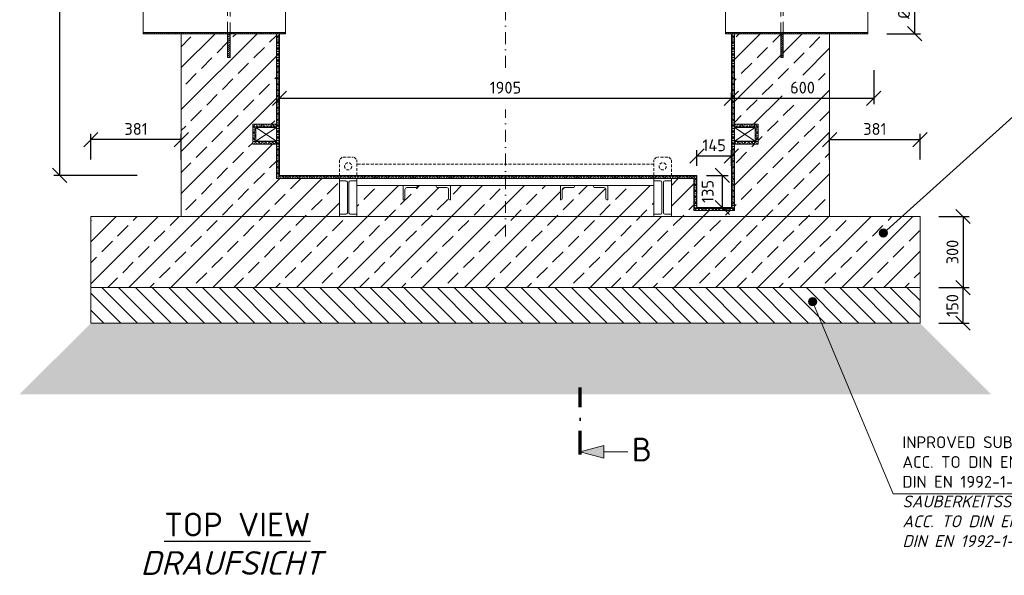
# Model space of a CAD drawing. Header units: millimetres. Extents: x -55620 to 21734, y -13890 to -1910.
# Tile 2 of 10: x 130 to 4281, y -11173 to -8830. Entities that reach past the tile are written whole.
import ezdxf
from ezdxf.enums import TextEntityAlignment as Align

# ---------------------------------------------------------------- set-up
doc = ezdxf.new("R2010")
doc.units = ezdxf.units.MM
doc.header["$MEASUREMENT"] = 0
for name, pattern in [('HIDDEN', [0.375, 0.25, -0.125]), ('STRICHPUNKT2', [0.5, 0.25, -0.125, 0, -0.125]), ('STRICHPUNKTX2', [2, 1, -0.5, 0, -0.5])]:
    doc.linetypes.add(name, pattern=pattern)
for name, color, linetype, lineweight in [('P------T2', 7, 'Continuous', 18), ('P------T7', 7, 'Continuous', 18), ('P-BS----Bem', 7, 'Continuous', 18), ('P-BS---Schnitt', 7, 'Continuous', 18), ('P-SSLEIX', 7, 'STRICHPUNKT2', 18)]:
    doc.layers.add(name, color=color, linetype=linetype, lineweight=lineweight)
doc.styles.get("Standard").update_dxf_attribs({"font": 'isocpeur.ttf'})
doc.dimstyles.new('Kopie von ISO-25', dxfattribs={"dimscale": 20, "dimtxt": 2.5, "dimasz": 3, "dimexe": 1.25, "dimexo": 0.625, "dimgap": 1, "dimtad": 1, "dimtxsty": 'Standard', "dimcen": 2.5, "dimadec": 0, "dimazin": 0, "dimtfac": 1, "dimtmove": 0, "dimatfit": 1, "dimfxl": 0, "dimarcsym": 0})
pattern_1 = [(0, (2178.12, -8369.326), (0, 12.5), []), (60, (2178.12, -8369.326), (-10.82532, 6.25), []), (120, (2178.12, -8369.326), (-10.82532, -6.25), [])]
pattern_2 = [(135, (925.62, -8752.876), (-4.419417, -4.419417), [])]
pattern_3 = [(45, (1011.97, -8679.876), (-4.419417, 4.419417), [])]

# ---------------------------------------------------------------- blocks, each defined once
blk = doc.blocks.new('_Oblique')
at = {"color": 0, "linetype": 'ByBlock', "lineweight": -2}
blk.add_line((-0.5, -0.5), (0.5, 0.5), dxfattribs=at)
blk = doc.blocks.new('*D3')
at = {"layer": 'Defpoints', "color": 0, "lineweight": 0, "transparency": 16777216}
for p in [(1225.6, -9161.6), (3130.6, -9161.6), (3130.6, -9161.6)]:
    blk.add_point(p, dxfattribs=at)
at = {"layer": 'P-BS----Bem', "color": 0, "lineweight": -2, "transparency": 16777216}
for p, q in [((1225.6, -9161.6), (1225.6, -9136.6)), ((1225.6, -9161.6), (3130.6, -9161.6)), ((3130.6, -9161.6), (3130.6, -9136.6))]:
    blk.add_line(p, q, dxfattribs=at)
at = {"layer": 'P-BS----Bem', "color": 0, "lineweight": -2, "transparency": 16777216, "xscale": 60, "yscale": 60, "zscale": 60, "rotation": 180}
blk.add_blockref('_Oblique', (1225.6, -9161.6), dxfattribs=at)
at = {"layer": 'P-BS----Bem', "color": 0, "lineweight": -2, "transparency": 16777216, "xscale": 60, "yscale": 60, "zscale": 60}
blk.add_blockref('_Oblique', (3130.6, -9161.6), dxfattribs=at)
at = {"layer": 'P-BS----Bem', "color": 0, "transparency": 16777216, "insert": (2178.1, -9116.6), "char_height": 50, "attachment_point": 5}
blk.add_mtext('1905', dxfattribs=at)
blk = doc.blocks.new('*D8')
at = {"layer": 'Defpoints', "color": 0, "lineweight": 0, "transparency": 16777216}
for p in [(1498.1, -7138.9), (298.6, -9486.9), (1225.6, -9486.9)]:
    blk.add_point(p, dxfattribs=at)
at = {"layer": 'P-BS----Bem', "color": 0, "lineweight": -2, "transparency": 16777216}
for p, q in [((898.1, -7138.9), (273.6, -7138.9)), ((298.6, -7138.9), (298.6, -9486.9)), ((625.6, -9486.9), (273.6, -9486.9))]:
    blk.add_line(p, q, dxfattribs=at)
at = {"layer": 'P-BS----Bem', "color": 0, "lineweight": -2, "transparency": 16777216, "xscale": 60, "yscale": 60, "zscale": 60}
for p, rotation in [((298.6, -7138.9), 90), ((298.6, -9486.9), 270)]:
    blk.add_blockref('_Oblique', p, dxfattribs=dict(at, rotation=rotation))
at = {"layer": 'P-BS----Bem', "color": 0, "transparency": 16777216, "insert": (253.6, -8312.9), "char_height": 50, "attachment_point": 5, "rotation": 90}
blk.add_mtext('2348', dxfattribs=at)
blk = doc.blocks.new('*D17')
at = {"layer": 'Defpoints', "color": 0, "lineweight": 0, "transparency": 16777216}
for p in [(3705.6, -8616.4), (3903.4, -8616.4), (3705.6, -8889.4)]:
    blk.add_point(p, dxfattribs=at)
at = {"layer": 'P-BS----Bem', "color": 0, "lineweight": -2, "transparency": 16777216}
for p, q in [((3785.6, -8616.4), (3928.4, -8616.4)), ((3903.4, -8889.4), (3903.4, -8616.4)), ((3785.6, -8889.4), (3928.4, -8889.4))]:
    blk.add_line(p, q, dxfattribs=at)
at = {"layer": 'P-BS----Bem', "color": 0, "lineweight": -2, "transparency": 16777216, "xscale": 60, "yscale": 60, "zscale": 60}
for p, rotation in [((3903.4, -8616.4), 90), ((3903.4, -8889.4), 270)]:
    blk.add_blockref('_Oblique', p, dxfattribs=dict(at, rotation=rotation))
at = {"layer": 'P-BS----Bem', "color": 0, "transparency": 16777216, "insert": (3858.4, -8752.9), "char_height": 50, "attachment_point": 5, "rotation": 90}
blk.add_mtext('%%c273', dxfattribs=at)
blk = doc.blocks.new('*D18')
at = {"layer": 'Defpoints', "color": 0, "lineweight": 0, "transparency": 16777216}
for p in [(3130.6, -8962.4), (3730.6, -8962.4), (3730.6, -9161.6)]:
    blk.add_point(p, dxfattribs=at)
at = {"layer": 'P-BS----Bem', "color": 0, "lineweight": -2, "transparency": 16777216}
for p, q in [((3130.6, -9042.4), (3130.6, -9186.6)), ((3730.6, -9042.4), (3730.6, -9186.6)), ((3130.6, -9161.6), (3730.6, -9161.6))]:
    blk.add_line(p, q, dxfattribs=at)
at = {"layer": 'P-BS----Bem', "color": 0, "lineweight": -2, "transparency": 16777216, "xscale": 60, "yscale": 60, "zscale": 60, "rotation": 180}
blk.add_blockref('_Oblique', (3130.6, -9161.6), dxfattribs=at)
at = {"layer": 'P-BS----Bem', "color": 0, "lineweight": -2, "transparency": 16777216, "xscale": 60, "yscale": 60, "zscale": 60}
blk.add_blockref('_Oblique', (3730.6, -9161.6), dxfattribs=at)
at = {"layer": 'P-BS----Bem', "color": 0, "transparency": 16777216, "insert": (3430.6, -9116.6), "char_height": 50, "attachment_point": 5}
blk.add_mtext('600', dxfattribs=at)
blk = doc.blocks.new('*D19')
at = {"layer": 'Defpoints', "color": 0, "lineweight": 0, "transparency": 16777216}
for p in [(430.3, -9336), (430.3, -9659.9), (811.3, -9659.9)]:
    blk.add_point(p, dxfattribs=at)
at = {"layer": 'P-BS----Bem', "color": 0, "lineweight": -2, "transparency": 16777216}
for p, q in [((430.3, -9419.9), (430.3, -9311)), ((811.3, -9336), (430.3, -9336)), ((811.3, -9419.9), (811.3, -9311))]:
    blk.add_line(p, q, dxfattribs=at)
at = {"layer": 'P-BS----Bem', "color": 0, "lineweight": -2, "transparency": 16777216, "xscale": 60, "yscale": 60, "zscale": 60, "rotation": 180}
blk.add_blockref('_Oblique', (430.3, -9336), dxfattribs=at)
at = {"layer": 'P-BS----Bem', "color": 0, "lineweight": -2, "transparency": 16777216, "xscale": 60, "yscale": 60, "zscale": 60}
blk.add_blockref('_Oblique', (811.3, -9336), dxfattribs=at)
at = {"layer": 'P-BS----Bem', "color": 0, "transparency": 16777216, "insert": (620.8, -9291), "char_height": 50, "attachment_point": 5}
blk.add_mtext('381', dxfattribs=at)
blk = doc.blocks.new('*D20')
at = {"layer": 'Defpoints', "color": 0, "lineweight": 0, "transparency": 16777216}
for p in [(3925.9, -9336), (3544.9, -9659.9), (3925.9, -9659.9)]:
    blk.add_point(p, dxfattribs=at)
at = {"layer": 'P-BS----Bem', "color": 0, "lineweight": -2, "transparency": 16777216}
for p, q in [((3544.9, -9419.9), (3544.9, -9311)), ((3544.9, -9336), (3925.9, -9336)), ((3925.9, -9419.9), (3925.9, -9311))]:
    blk.add_line(p, q, dxfattribs=at)
at = {"layer": 'P-BS----Bem', "color": 0, "lineweight": -2, "transparency": 16777216, "xscale": 60, "yscale": 60, "zscale": 60, "rotation": 180}
blk.add_blockref('_Oblique', (3544.9, -9336), dxfattribs=at)
at = {"layer": 'P-BS----Bem', "color": 0, "lineweight": -2, "transparency": 16777216, "xscale": 60, "yscale": 60, "zscale": 60}
blk.add_blockref('_Oblique', (3925.9, -9336), dxfattribs=at)
at = {"layer": 'P-BS----Bem', "color": 0, "transparency": 16777216, "insert": (3735.4, -9291), "char_height": 50, "attachment_point": 5}
blk.add_mtext('381', dxfattribs=at)
blk = doc.blocks.new('*D23')
at = {"layer": 'Defpoints', "color": 0, "lineweight": 0, "transparency": 16777216}
for p in [(3130.6, -9404.8), (2985.6, -9486.9), (3130.6, -9486.9)]:
    blk.add_point(p, dxfattribs=at)
at = {"layer": 'P-BS----Bem', "color": 0, "lineweight": -2, "transparency": 16777216}
for p, q in [((2985.6, -9446.9), (2985.6, -9379.8)), ((3130.6, -9446.9), (3130.6, -9379.8)), ((2985.6, -9404.8), (3130.6, -9404.8))]:
    blk.add_line(p, q, dxfattribs=at)
at = {"layer": 'P-BS----Bem', "color": 0, "lineweight": -2, "transparency": 16777216, "xscale": 60, "yscale": 60, "zscale": 60, "rotation": 180}
blk.add_blockref('_Oblique', (2985.6, -9404.8), dxfattribs=at)
at = {"layer": 'P-BS----Bem', "color": 0, "lineweight": -2, "transparency": 16777216, "xscale": 60, "yscale": 60, "zscale": 60}
blk.add_blockref('_Oblique', (3130.6, -9404.8), dxfattribs=at)
at = {"layer": 'P-BS----Bem', "color": 0, "transparency": 16777216, "insert": (3058.1, -9359.8), "char_height": 50, "attachment_point": 5}
blk.add_mtext('145', dxfattribs=at)
blk = doc.blocks.new('*D24')
at = {"layer": 'Defpoints', "color": 0, "lineweight": 0, "transparency": 16777216}
for p in [(2985.6, -9486.9), (2985.6, -9621.9), (3092.1, -9621.9)]:
    blk.add_point(p, dxfattribs=at)
at = {"layer": 'P-BS----Bem', "color": 0, "lineweight": -2, "transparency": 16777216}
for p, q in [((3025.6, -9486.9), (3117.1, -9486.9)), ((3092.1, -9486.9), (3092.1, -9621.9)), ((3025.6, -9621.9), (3117.1, -9621.9))]:
    blk.add_line(p, q, dxfattribs=at)
at = {"layer": 'P-BS----Bem', "color": 0, "lineweight": -2, "transparency": 16777216, "xscale": 60, "yscale": 60, "zscale": 60}
for p, rotation in [((3092.1, -9486.9), 90), ((3092.1, -9621.9), 270)]:
    blk.add_blockref('_Oblique', p, dxfattribs=dict(at, rotation=rotation))
at = {"layer": 'P-BS----Bem', "color": 0, "transparency": 16777216, "insert": (3030.7, -9554.4), "char_height": 50, "attachment_point": 5, "rotation": 90}
blk.add_mtext('135', dxfattribs=at)
blk = doc.blocks.new('*D27')
at = {"layer": 'Defpoints', "color": 0, "lineweight": 0, "transparency": 16777216}
for p in [(3925.9, -9659.9), (3925.9, -9959.9), (4107.4, -9959.9)]:
    blk.add_point(p, dxfattribs=at)
at = {"layer": 'P-BS----Bem', "color": 0, "lineweight": -2, "transparency": 16777216}
for p, q in [((4005.9, -9659.9), (4132.4, -9659.9)), ((4107.4, -9659.9), (4107.4, -9959.9)), ((4005.9, -9959.9), (4132.4, -9959.9))]:
    blk.add_line(p, q, dxfattribs=at)
at = {"layer": 'P-BS----Bem', "color": 0, "lineweight": -2, "transparency": 16777216, "xscale": 60, "yscale": 60, "zscale": 60}
for p, rotation in [((4107.4, -9659.9), 90), ((4107.4, -9959.9), 270)]:
    blk.add_blockref('_Oblique', p, dxfattribs=dict(at, rotation=rotation))
at = {"layer": 'P-BS----Bem', "color": 0, "transparency": 16777216, "insert": (4062.4, -9809.9), "char_height": 50, "attachment_point": 5, "rotation": 90}
blk.add_mtext('300', dxfattribs=at)
blk = doc.blocks.new('*D28')
at = {"layer": 'Defpoints', "color": 0, "lineweight": 0, "transparency": 16777216}
for p in [(3925.9, -9959.9), (4107.4, -9959.9), (3925.9, -10109.9)]:
    blk.add_point(p, dxfattribs=at)
at = {"layer": 'P-BS----Bem', "color": 0, "lineweight": -2, "transparency": 16777216}
for p, q in [((4005.9, -9959.9), (4132.4, -9959.9)), ((4107.4, -10109.9), (4107.4, -9959.9)), ((4005.9, -10109.9), (4132.4, -10109.9))]:
    blk.add_line(p, q, dxfattribs=at)
at = {"layer": 'P-BS----Bem', "color": 0, "lineweight": -2, "transparency": 16777216, "xscale": 60, "yscale": 60, "zscale": 60}
for p, rotation in [((4107.4, -9959.9), 90), ((4107.4, -10109.9), 270)]:
    blk.add_blockref('_Oblique', p, dxfattribs=dict(at, rotation=rotation))
at = {"layer": 'P-BS----Bem', "color": 0, "transparency": 16777216, "insert": (4062.4, -10034.9), "char_height": 50, "attachment_point": 5, "rotation": 90}
blk.add_mtext('150', dxfattribs=at)

msp = doc.modelspace()

# ---------------------------------------------------------------- hatches: boundary and pattern name
at = {"lineweight": 5}
h = msp.add_hatch(dxfattribs=at)
h.set_pattern_fill('NET3', color=256, scale=100)
h.set_pattern_definition([(0, (2178.12, -8414.376), (0, 12.5), []), (60, (2178.12, -8414.376), (-10.82532, 6.25), []), (120, (2178.12, -8414.376), (-10.82532, -6.25), [])])
h.paths.add_polyline_path([(1225.62, -8889.376), (1212.62, -8889.376), (1212.62, -9499.876), (2972.62, -9499.876), (2972.62, -9634.876), (3143.62, -9634.876), (3143.62, -8889.376), (3130.62, -8889.376), (3130.62, -9621.876), (2985.62, -9621.876), (2985.62, -9486.876), (1225.62, -9486.876)])
h.paths.add_polyline_path([(1212.62, -8616.376), (1225.62, -8616.376), (1225.62, -7193.876), (1125.82, -7193.876), (1125.82, -7206.876), (1212.62, -7206.876)])
h.paths.add_polyline_path([(3130.62, -8358.476), (3143.62, -8358.476), (3143.62, -7206.876), (3230.42, -7206.876), (3230.42, -7193.876), (3130.62, -7193.876)])
h.paths.add_polyline_path([(3143.62, -8358.476), (3130.62, -8358.476), (3130.62, -8616.376), (3143.62, -8616.376)])
at = {"lineweight": 9}
h = msp.add_hatch(dxfattribs=at)
h.set_pattern_fill('ANSI33', color=256, scale=500)
h.set_pattern_definition([(45, (2178.12, -8549.38), (-88.388, 88.388), []), (45, (2266.51, -8549.38), (-88.3883, 88.3883), [62.5, -31.25])])
h.paths.add_polyline_path([(3345.441, -9153.851), (3340.219, -9143.647), (3337.57, -9132.98), (3337.57, -9122.158), (3340.219, -9111.491), (3345.441, -9101.287), (3353.085, -9091.84), (3362.932, -9083.42), (3374.699, -9076.27), (3388.046, -9070.595), (3402.59, -9066.56), (3417.913, -9064.28), (3433.574, -9063.821), (3449.121, -9065.196), (3464.109, -9068.365), (3478.105, -9073.237), (3490.707, -9079.672), (3501.553, -9087.485), (3510.331, -9096.451), (3516.787, -9106.313), (3520.737, -9116.786), (3522.066, -9127.569), (3520.737, -9138.352), (3516.787, -9148.825), (3510.331, -9158.687), (3501.553, -9167.653), (3490.707, -9175.466), (3478.105, -9181.901), (3464.109, -9186.773), (3449.121, -9189.942), (3433.574, -9191.317), (3417.913, -9190.858), (3402.59, -9188.578), (3388.046, -9184.543), (3374.699, -9178.868), (3362.932, -9171.719), (3353.085, -9163.299)], flags=16)
h.paths.add_polyline_path([(1382.106, -9875.911), (1382.106, -9743.931)], flags=16)
edge = h.paths.add_edge_path()
edge.add_line((1006.97, -8989.376), (1006.97, -8889.376))
edge.add_line((1006.97, -8889.376), (811.32, -8889.376))
edge.add_line((811.32, -8889.376), (811.32, -9659.876))
edge.add_line((811.32, -9659.876), (430.32, -9659.876))
edge.add_line((430.32, -9659.876), (430.32, -9959.876))
edge.add_line((430.32, -9959.876), (3925.92, -9959.876))
edge.add_line((3925.92, -9959.876), (3925.92, -9659.876))
edge.add_line((3925.92, -9659.876), (3544.92, -9659.876))
edge.add_line((3544.92, -9659.876), (3544.92, -8889.376))
edge.add_line((3544.92, -8889.376), (3349.27, -8889.376))
edge.add_line((3349.27, -8889.376), (3349.27, -8989.376))
edge.add_line((3349.27, -8989.376), (3339.27, -8989.376))
edge.add_line((3339.27, -8989.376), (3339.27, -8889.376))
edge.add_line((3339.27, -8889.376), (3143.62, -8889.376))
edge.add_line((3143.62, -8889.376), (3143.62, -9271.276))
edge.add_line((3143.62, -9271.276), (3243.42, -9271.276))
edge.add_line((3243.42, -9271.276), (3243.42, -9355.176))
edge.add_line((3243.42, -9355.176), (3143.62, -9355.176))
edge.add_line((3143.62, -9355.176), (3143.62, -9634.876))
edge.add_line((3143.62, -9634.876), (2972.62, -9634.876))
edge.add_line((2972.62, -9634.876), (2972.62, -9499.876))
edge.add_line((2972.62, -9499.876), (2878.12, -9499.876))
edge.add_line((2878.12, -9499.876), (2878.12, -9659.876))
edge.add_line((2878.12, -9659.876), (2804.12, -9659.876))
edge.add_line((2804.12, -9659.876), (2804.12, -9529.876))
edge.add_line((2804.12, -9529.876), (2609.62, -9529.876))
edge.add_line((2609.62, -9529.876), (2609.62, -9589.876))
edge.add_line((2609.62, -9589.876), (2605.62, -9589.876))
edge.add_arc((2605.62, -9585.876), 4, 180, 270, ccw=False)
edge.add_line((2601.62, -9585.876), (2601.62, -9545.876))
edge.add_arc((2593.62, -9545.876), 8, 0, 90)
edge.add_line((2593.62, -9537.876), (2553.62, -9537.876))
edge.add_arc((2553.62, -9533.876), 4, 180, 270, ccw=False)
edge.add_line((2549.62, -9533.876), (2549.62, -9529.876))
edge.add_line((2549.62, -9529.876), (2469.62, -9529.876))
edge.add_line((2469.62, -9529.876), (2469.62, -9533.876))
edge.add_arc((2465.62, -9533.876), 4, -90, 0, ccw=False)
edge.add_line((2465.62, -9537.876), (2425.62, -9537.876))
edge.add_arc((2425.62, -9545.876), 8, 90, 180)
edge.add_line((2417.62, -9545.876), (2417.62, -9585.876))
edge.add_arc((2413.62, -9585.876), 4, -90, 0, ccw=False)
edge.add_line((2413.62, -9589.876), (2409.62, -9589.876))
edge.add_line((2409.62, -9589.876), (2409.62, -9529.876))
edge.add_line((2409.62, -9529.876), (1946.62, -9529.876))
edge.add_line((1946.62, -9529.876), (1946.62, -9589.876))
edge.add_line((1946.62, -9589.876), (1942.62, -9589.876))
edge.add_arc((1942.62, -9585.876), 4, 180, 270, ccw=False)
edge.add_line((1938.62, -9585.876), (1938.62, -9545.876))
edge.add_arc((1930.62, -9545.876), 8, 0, 90)
edge.add_line((1930.62, -9537.876), (1890.62, -9537.876))
edge.add_arc((1890.62, -9533.876), 4, 180, 270, ccw=False)
edge.add_line((1886.62, -9533.876), (1886.62, -9529.876))
edge.add_line((1886.62, -9529.876), (1806.62, -9529.876))
edge.add_line((1806.62, -9529.876), (1806.62, -9533.876))
edge.add_arc((1802.62, -9533.876), 4, -90, 0, ccw=False)
edge.add_line((1802.62, -9537.876), (1762.62, -9537.876))
edge.add_arc((1762.62, -9545.876), 8, 90, 180)
edge.add_line((1754.62, -9545.876), (1754.62, -9585.876))
edge.add_arc((1750.62, -9585.876), 4, -90, 0, ccw=False)
edge.add_line((1750.62, -9589.876), (1746.62, -9589.876))
edge.add_line((1746.62, -9589.876), (1746.62, -9529.876))
edge.add_line((1746.62, -9529.876), (1552.12, -9529.876))
edge.add_line((1552.12, -9529.876), (1552.12, -9659.876))
edge.add_line((1552.12, -9659.876), (1478.12, -9659.876))
edge.add_line((1478.12, -9659.876), (1478.12, -9499.876))
edge.add_line((1478.12, -9499.876), (1212.62, -9499.876))
edge.add_line((1212.62, -9499.876), (1212.62, -9355.176))
edge.add_line((1212.62, -9355.176), (1112.82, -9355.176))
edge.add_line((1112.82, -9355.176), (1112.82, -9271.276))
edge.add_line((1112.82, -9271.276), (1212.62, -9271.276))
edge.add_line((1212.62, -9271.276), (1212.62, -8889.376))
edge.add_line((1212.62, -8889.376), (1016.97, -8889.376))
edge.add_line((1016.97, -8889.376), (1016.97, -8989.376))
edge.add_line((1016.97, -8989.376), (1006.97, -8989.376))
h.paths.add_polyline_path([(2708.106, -9743.931), (2708.106, -9875.911)], flags=16)
at = {"lineweight": 0}
h = msp.add_hatch(dxfattribs=at)
h.set_pattern_fill('ANSI31', color=256, scale=50, angle=90)
h.set_pattern_definition(pattern_2)
h.paths.add_polyline_path([(650.62, -8884.376), (1250.62, -8884.376), (1250.62, -8889.376), (650.62, -8889.376)])
h = msp.add_hatch(dxfattribs=at)
h.set_pattern_fill('ANSI31', color=256, scale=50)
h.set_pattern_definition(pattern_3)
h.paths.add_polyline_path([(1016.97, -8989.376), (1006.97, -8989.376), (1006.97, -8889.376), (1016.97, -8889.376)])
h = msp.add_hatch(dxfattribs=at)
h.set_pattern_fill('ANSI31', color=256, scale=50, angle=90)
h.set_pattern_definition(pattern_2)
h.paths.add_polyline_path([(3705.62, -8884.376), (3105.62, -8884.376), (3105.62, -8889.376), (3705.62, -8889.376)])
h = msp.add_hatch(dxfattribs=at)
h.set_pattern_fill('ANSI31', color=256, scale=50)
h.set_pattern_definition(pattern_3)
h.paths.add_polyline_path([(3339.27, -8989.376), (3349.27, -8989.376), (3349.27, -8889.376), (3339.27, -8889.376)])
at = {"lineweight": 5}
h = msp.add_hatch(dxfattribs=at)
h.set_pattern_fill('NET3', color=256, scale=100)
h.set_pattern_definition(pattern_1)
h.paths.add_polyline_path([(1212.62, -9271.276), (1112.82, -9271.276), (1112.82, -9355.176), (1212.62, -9355.176), (1212.62, -9342.176), (1125.82, -9342.176), (1125.82, -9284.276), (1212.62, -9284.276)])
h = msp.add_hatch(dxfattribs=at)
h.set_pattern_fill('NET3', color=256, scale=100)
h.set_pattern_definition(pattern_1)
h.paths.add_polyline_path([(3143.62, -9355.176), (3243.42, -9355.176), (3243.42, -9271.276), (3143.62, -9271.276), (3143.62, -9284.276), (3230.42, -9284.276), (3230.42, -9342.176), (3143.62, -9342.176)])
at = {"lineweight": 0}
h = msp.add_hatch(color=256, dxfattribs=at)
h.dxf.hatch_style = 1
edge = h.paths.add_edge_path()
edge.add_arc((3771.491, -9729.714), 17.348, 0, 360)
at = {"lineweight": 9}
h = msp.add_hatch(dxfattribs=at)
h.set_pattern_fill('ANSI31', color=256, scale=400, angle=90)
h.set_pattern_definition([(135, (2178.12, -10034.876), (-35.3553, -35.3553), [])])
h.paths.add_polyline_path([(430.32, -9959.876), (3925.92, -9959.876), (3925.92, -10109.876), (430.32, -10109.876)])
at = {"lineweight": 0}
h = msp.add_hatch(color=256, dxfattribs=at)
h.dxf.hatch_style = 1
edge = h.paths.add_edge_path()
edge.add_arc((3473.275, -10018.968), 17.348, 0, 360)
at = {"lineweight": 9}
h = msp.add_hatch(dxfattribs=at)
h.set_pattern_fill('GRAVEL', color=256, scale=50)
h.set_pattern_definition([(228.01279, (2214.12, -10209.876), (-400, -450), [6.7268, -665.9544]), (184.96974, (2209.62, -10214.876), (600, 50), [11.5434, -1142.7962]), (132.51045, (2198.12, -10215.876), (500, -550), [8.1394, -805.8016]), (267.27369, (2178.62, -10228.376), (50, 1000), [10.5119, -1040.6779]), (292.83365, (2178.12, -10238.876), (-250, 600), [10.30775, -1020.46866]), (357.27369, (2182.12, -10248.376), (-1000, 50), [10.5119, -1040.6779]), (37.69424, (2192.62, -10248.876), (-650, -500), [13.90145, -1376.2424]), (72.25533, (2203.62, -10240.376), (350, 1100), [13.1244, -1299.3161]), (121.42957, (2207.62, -10227.876), (-400, 650), [10.5475, -1044.20366]), (175.23636, (2202.12, -10218.876), (550, -50), [12.0416, -590.0381]), (222.39744, (2190.12, -10217.876), (-600, -550), [15.5724, -1541.66875]), (138.81407, (2228.12, -10228.876), (-350, 300), [5.31505, -526.1922]), (171.46923, (2224.12, -10225.376), (650, -100), [10.11185, -1001.0756]), (225, (2214.12, -10223.876), (-6e-15, -50), [7.071, -63.6396]), (203.1986, (2210.62, -10217.876), (250, 100), [3.8079, -376.9808]), (291.8014, (2207.12, -10219.376), (-50, 150), [5.3851, -263.8731]), (30.96376, (2209.12, -10224.376), (150, 100), [8.7464, -282.8011]), (161.56505, (2216.62, -10219.876), (100, -50), [6.3246, -151.7893]), (16.38954, (2178.12, -10219.376), (500, 150), [8.86, -877.14226]), (70.34618, (2186.62, -10216.876), (-200, -550), [7.43305, -735.8704]), (293.1986, (2216.62, -10209.876), (-100, 250), [7.6158, -373.1729]), (343.61046, (2219.62, -10216.876), (-500, 150), [8.86, -877.14226]), (339.44395, (2178.12, -10250.376), (-250, 100), [8.544, -418.6562]), (294.77514, (2186.12, -10253.376), (-250, 550), [7.1589, -708.73215]), (66.8014, (2217.12, -10259.876), (100, 250), [7.6158, -373.1729]), (17.35402, (2220.12, -10252.876), (-650, -200), [8.38155, -829.7712]), (69.44395, (2192.62, -10259.876), (-100, -250), [4.272, -422.9282]), (101.30993, (2214.12, -10259.876), (-50, 200), [2.5495, -252.4015]), (165.96376, (2213.62, -10257.376), (150, -50), [10.3078, -195.8475]), (186.009, (2203.62, -10254.876), (500, 50), [9.5525, -945.69616]), (303.6901, (2209.12, -10228.876), (-50, 100), [7.2111, -173.0665]), (353.15723, (2213.12, -10234.876), (850, -100), [12.5897, -1246.3781]), (60.9454, (2225.62, -10236.376), (-200, -350), [5.1478, -509.6337]), (90, (2228.12, -10231.876), (-50, 50), [3, -47]), (120.25644, (2202.62, -10253.376), (200, -350), [6.9462, -687.676]), (48.01279, (2199.12, -10247.376), (400, 450), [13.4536, -659.2276]), (0, (2208.12, -10237.376), (50, 50), [13, -37]), (325.30485, (2221.12, -10237.376), (500, -350), [7.9057, -782.6637]), (254.0546, (2227.62, -10241.876), (-50, -200), [7.2801, -356.7254]), (207.64598, (2225.62, -10248.876), (-950, -500), [11.85325, -1173.4737]), (175.42608, (2215.12, -10254.376), (-650, 50), [12.53995, -1241.4537])])
h.paths.add_polyline_path([(3925.92, -10109.876), (430.32, -10109.876), (130.32, -10409.876), (4225.92, -10409.876)])
at = {"layer": 'P-BS---Schnitt', "linetype": 'Continuous', "lineweight": 18}
msp.add_hatch(color=0, dxfattribs=at).paths.add_polyline_path([(2493.406, -10652.174), (2593.406, -10678.969), (2593.406, -10625.379)])

# ---------------------------------------------------------------- linework, layer by layer
at = {"lineweight": 0}
for p, q in [((1250.62, -8884.376), (650.62, -8884.376)), ((811.32, -8889.376), (811.32, -9659.876)), ((1212.62, -9499.876), (1212.62, -8889.376)), ((1225.62, -9486.876), (1225.62, -8889.376)), ((3105.62, -8884.376), (3705.62, -8884.376)), ((3130.62, -9621.876), (3130.62, -8889.376)), ((3143.62, -9634.876), (3143.62, -8889.376)), ((3544.92, -8889.376), (3544.92, -9659.876)), ((1125.82, -9342.176), (1212.62, -9284.276)), ((1125.82, -9284.276), (1212.62, -9342.176)), ((3143.62, -9342.176), (3230.42, -9284.276)), ((3143.62, -9284.276), (3230.42, -9342.176)), ((2972.62, -9499.876), (1212.62, -9499.876)), ((2985.62, -9486.876), (1225.62, -9486.876)), ((1478.12, -9499.876), (1478.12, -9650.376)), ((1552.12, -9650.376), (1552.12, -9499.876)), ((2804.12, -9650.376), (2804.12, -9499.876)), ((2878.12, -9499.876), (2878.12, -9650.376)), ((2972.62, -9499.876), (2972.62, -9634.876)), ((2985.62, -9621.876), (2985.62, -9486.876)), ((3130.62, -9621.876), (2985.62, -9621.876)), ((2178.12, -9659.876), (430.32, -9659.876)), ((430.32, -9659.876), (430.32, -9959.876)), ((2178.12, -9659.876), (3925.92, -9659.876)), ((2972.62, -9634.876), (3143.62, -9634.876)), ((3925.92, -9659.876), (3925.92, -9959.876)), ((3925.92, -9959.876), (430.32, -9959.876))]:
    msp.add_line(p, q, dxfattribs=at)
at = {"linetype": 'HIDDEN', "lineweight": 0, "ltscale": 50}
for p, q in [((1489.62, -9409.876), (1478.12, -9421.376)), ((1478.12, -9421.376), (1478.12, -9486.876)), ((1493.62, -9409.876), (1536.62, -9409.876)), ((1540.62, -9409.876), (1552.12, -9421.376)), ((1552.12, -9486.876), (1552.12, -9421.376)), ((2815.62, -9409.876), (2804.12, -9421.376)), ((2804.12, -9486.876), (2804.12, -9421.376)), ((2862.62, -9409.876), (2819.62, -9409.876)), ((2866.62, -9409.876), (2878.12, -9421.376)), ((2878.12, -9421.376), (2878.12, -9486.876)), ((2804.12, -9439.876), (1552.12, -9439.876))]:
    msp.add_line(p, q, dxfattribs=at)
at = {"lineweight": 0}
for points in [[(1250.62, -8616.376), (650.62, -8616.376), (650.62, -8889.376), (1250.62, -8889.376)], [(3105.62, -8616.376), (3705.62, -8616.376), (3705.62, -8889.376), (3105.62, -8889.376)], [(1016.97, -8989.376), (1006.97, -8989.376), (1006.97, -8889.376), (1016.97, -8889.376)], [(3339.27, -8989.376), (3349.27, -8989.376), (3349.27, -8889.376), (3339.27, -8889.376)], [(1125.82, -9284.276), (1212.62, -9284.276), (1212.62, -9342.176), (1125.82, -9342.176)], [(3230.42, -9284.276), (3143.62, -9284.276), (3143.62, -9342.176), (3230.42, -9342.176)], [(1552.12, -9529.876), (2804.12, -9529.876), (2804.12, -9499.876), (1552.12, -9499.876)], [(430.32, -9959.876), (3925.92, -9959.876), (3925.92, -10109.876), (430.32, -10109.876)]]:
    msp.add_lwpolyline(points, close=True, dxfattribs=at)
at = {"linetype": 'HIDDEN', "lineweight": 0, "ltscale": 200}
for points in [[(1016.97, -8889.376), (1006.97, -8889.376), (1006.97, -8616.376), (1016.97, -8616.376)], [(3339.27, -8889.376), (3349.27, -8889.376), (3349.27, -8616.376), (3339.27, -8616.376)]]:
    msp.add_lwpolyline(points, close=True, dxfattribs=at)
at = {"lineweight": 0}
for points in [[(1212.62, -9271.276), (1112.82, -9271.276), (1112.82, -9355.176), (1212.62, -9355.176)], [(3143.62, -9271.276), (3243.42, -9271.276), (3243.42, -9355.176), (3143.62, -9355.176)]]:
    msp.add_lwpolyline(points, dxfattribs=at)
for points in [[(1478.12, -9499.876), (1552.12, -9499.876), (1552.12, -9509.376), (1524.57, -9509.376, 0.41421356), (1518.27, -9515.676), (1518.27, -9644.076, 0.41421356), (1524.57, -9650.376), (1552.12, -9650.376), (1552.12, -9659.876), (1478.12, -9659.876), (1478.12, -9650.376), (1505.67, -9650.376, 0.41421356), (1511.97, -9644.076), (1511.97, -9515.676, 0.41421356), (1505.67, -9509.376), (1478.12, -9509.376)], [(2878.12, -9499.876), (2804.12, -9499.876), (2804.12, -9509.376), (2831.67, -9509.376, -0.41421356), (2837.97, -9515.676), (2837.97, -9644.076, -0.41421356), (2831.67, -9650.376), (2804.12, -9650.376), (2804.12, -9659.876), (2878.12, -9659.876), (2878.12, -9650.376), (2850.57, -9650.376, -0.41421356), (2844.27, -9644.076), (2844.27, -9515.676, -0.41421356), (2850.57, -9509.376), (2878.12, -9509.376)], [(1746.62, -9589.876), (1746.62, -9529.876), (1806.62, -9529.876), (1806.62, -9533.876, -0.41421356), (1802.62, -9537.876), (1762.62, -9537.876, 0.41421356), (1754.62, -9545.876), (1754.62, -9585.876, -0.41421356), (1750.62, -9589.876)], [(1946.62, -9589.876), (1946.62, -9529.876), (1886.62, -9529.876), (1886.62, -9533.876, 0.41421356), (1890.62, -9537.876), (1930.62, -9537.876, -0.41421356), (1938.62, -9545.876), (1938.62, -9585.876, 0.41421356), (1942.62, -9589.876)], [(2409.62, -9589.876), (2409.62, -9529.876), (2469.62, -9529.876), (2469.62, -9533.876, -0.41421356), (2465.62, -9537.876), (2425.62, -9537.876, 0.41421356), (2417.62, -9545.876), (2417.62, -9585.876, -0.41421356), (2413.62, -9589.876)], [(2609.62, -9589.876), (2609.62, -9529.876), (2549.62, -9529.876), (2549.62, -9533.876, 0.41421356), (2553.62, -9537.876), (2593.62, -9537.876, -0.41421356), (2601.62, -9545.876), (2601.62, -9585.876, 0.41421356), (2605.62, -9589.876)]]:
    msp.add_lwpolyline(points, format="xyb", close=True, dxfattribs=at)
at = {"linetype": 'HIDDEN', "lineweight": 0, "ltscale": 50}
for centre in [(1515.12, -9448.376), (2841.12, -9448.376)]:
    msp.add_circle(centre, 15, dxfattribs=at)
at = {"layer": 'P------T2', "color": 7}
msp.add_line((4454.815, -9114.779), (3771.491, -9729.714), dxfattribs=at)
at = {"layer": 'P------T2', "color": 7, "ltscale": 50}
for q in [(3473.275, -10018.968), (5189.177, -10829.107)]:
    msp.add_line((3813.351, -10829.107), q, dxfattribs=at)
at = {"layer": 'P------T2', "color": 7}
for centre in [(3771.491, -9729.714), (3473.275, -10018.968)]:
    msp.add_circle(centre, 17.348, dxfattribs=at)
at = {"layer": 'P-BS---Schnitt', "color": 0, "linetype": 'STRICHPUNKTX2', "lineweight": 70, "ltscale": 100}
msp.add_line((2493.406, -10664.271), (2493.406, -10381.316), dxfattribs=at)
at = {"layer": 'P-BS---Schnitt', "color": 0, "linetype": 'Continuous', "lineweight": 18}
msp.add_line((2693.406, -10652.174), (2593.406, -10652.174), dxfattribs=at)
msp.add_lwpolyline([(2593.406, -10678.969), (2593.406, -10625.379), (2493.406, -10652.174), (2593.406, -10678.969)], dxfattribs=at)
at = {"layer": 'P-SSLEIX', "color": 7, "linetype": 'STRICHPUNKT2', "ltscale": 200}
for p, q in [((2178.12, -9032.765), (2178.12, -7093.876)), ((2178.12, -9744.876), (2178.12, -9209.128))]:
    msp.add_line(p, q, dxfattribs=at)

# ---------------------------------------------------------------- texts
at = {"layer": 'P------T2', "color": 7, "insert": (3851.676, -10587.109), "char_height": 50, "width": 1362.61711, "attachment_point": 1}
msp.add_mtext('INPROVED SUBGRATE (CONCRETE C12/15 X0)\\PACC. TO DIN EN 1992-1-1:2011-01 AND\\PDIN EN 1992-1-1 / NA:2011-01\\P{\\fISOCPEUR|b0|i1|c0|p34;SAUBERKEITSSCHICHT (BETON C12/15 X0)\\PACC. TO DIN EN 1992-1-1:2011-01 UND\\PDIN EN 1992-1-1 / NA:2011-01}', dxfattribs=at)
at = {"layer": 'P------T7', "color": 0, "linetype": 'Continuous', "lineweight": 25}
msp.add_text('B', height=100, dxfattribs=at).set_placement((2710.785, -10643.033), align=Align.MIDDLE_LEFT)
at = {"layer": 'P------T7', "color": 0, "linetype": 'Continuous', "lineweight": 25, "char_height": 100, "attachment_point": 7}
for s, insert in [('{\\LTOP VIEW}', (739.577, -11009.199)), ('{\\fISOCPEUR|b0|i1|c0|p34;DRAUFSICHT}', (639.793, -11171.517))]:
    msp.add_mtext(s, dxfattribs=dict(at, insert=insert))

# ---------------------------------------------------------------- dimensions: what is measured, and where the dimension line sits
at = {"layer": 'P-BS----Bem', "color": 0}
for base, p1, p2, angle, override, picture, middle in [((298.557, -9486.876), (1498.12, -7138.876), (1225.62, -9486.876), 90, {"dimexo": 30, "dimblk1": 'Oblique', "dimblk2": 'Oblique', "dimsah": 1}, '*D8', (253.557, -8312.876)), ((430.32, -9336.009), (811.32, -9659.876), (430.32, -9659.876), 180, {"dimexo": 12, "dimblk1": 'Oblique', "dimblk2": 'Oblique', "dimsah": 1}, '*D19', (620.82, -9291.009)), ((3925.92, -9336.009), (3544.92, -9659.876), (3925.92, -9659.876), 0, {"dimexo": 12, "dimblk1": 'Oblique', "dimblk2": 'Oblique', "dimsah": 1}, '*D20', (3735.42, -9291.009)), ((4107.431, -9959.876), (3925.92, -9659.876), (3925.92, -9959.876), 90, {"dimexo": 4, "dimblk1": 'Oblique', "dimblk2": 'Oblique', "dimsah": 1}, '*D27', (4062.431, -9809.876)), ((4107.431, -9959.876), (3925.92, -10109.876), (3925.92, -9959.876), 90, {"dimexo": 4, "dimblk1": 'Oblique', "dimblk2": 'Oblique', "dimsah": 1}, '*D28', (4062.431, -10034.876))]:
    dim = msp.add_linear_dim(base=base, p1=p1, p2=p2, angle=angle, dimstyle='Kopie von ISO-25', override=override, dxfattribs=at)
    dim.commit()
    dim.dimension.update_dxf_attribs({"geometry": picture, "text_midpoint": middle})
at = {"layer": 'P-BS----Bem'}
dim = msp.add_linear_dim(base=(3903.442, -8616.376), p1=(3705.62, -8889.376), p2=(3705.62, -8616.376), angle=90, text='%%c273', dimstyle='Kopie von ISO-25', override={"dimexo": 4, "dimblk1": 'Oblique', "dimblk2": 'Oblique', "dimsah": 1}, dxfattribs=at)
dim.commit()
dim.dimension.update_dxf_attribs({"geometry": '*D17', "text_midpoint": (3903.442, -8752.876), "dimtype": 160})
dim = msp.add_linear_dim(base=(3730.62, -9161.563), p1=(3130.62, -8962.376), p2=(3730.62, -8962.376), dimstyle='Kopie von ISO-25', override={"dimexo": 4, "dimblk1": 'Oblique', "dimblk2": 'Oblique', "dimsah": 1}, dxfattribs=at)
dim.commit()
dim.dimension.update_dxf_attribs({"geometry": '*D18', "text_midpoint": (3430.62, -9116.563)})
at = {"layer": 'P-BS----Bem', "color": 0}
for base, p1, p2, override, picture, middle in [((3130.62, -9161.563), (1225.62, -9161.563), (3130.62, -9161.563), {"dimexo": 0, "dimblk1": 'Oblique', "dimblk2": 'Oblique', "dimsah": 1}, '*D3', (2178.12, -9116.563)), ((3130.62, -9404.751), (2985.62, -9486.876), (3130.62, -9486.876), {"dimexo": 2, "dimblk1": 'Oblique', "dimblk2": 'Oblique', "dimsah": 1}, '*D23', (3058.12, -9359.751))]:
    dim = msp.add_linear_dim(base=base, p1=p1, p2=p2, dimstyle='Kopie von ISO-25', override=override, dxfattribs=at)
    dim.commit()
    dim.dimension.update_dxf_attribs({"geometry": picture, "text_midpoint": middle})
dim = msp.add_linear_dim(base=(3092.104, -9621.876), p1=(2985.62, -9486.876), p2=(2985.62, -9621.876), angle=90, dimstyle='Kopie von ISO-25', override={"dimexo": 2, "dimblk1": 'Oblique', "dimblk2": 'Oblique', "dimsah": 1, "dimtmove": 2}, dxfattribs=at)
dim.commit()
dim.dimension.update_dxf_attribs({"geometry": '*D24', "text_midpoint": (3030.701, -9554.376), "dimtype": 160})

doc.saveas('drawing.dxf')
